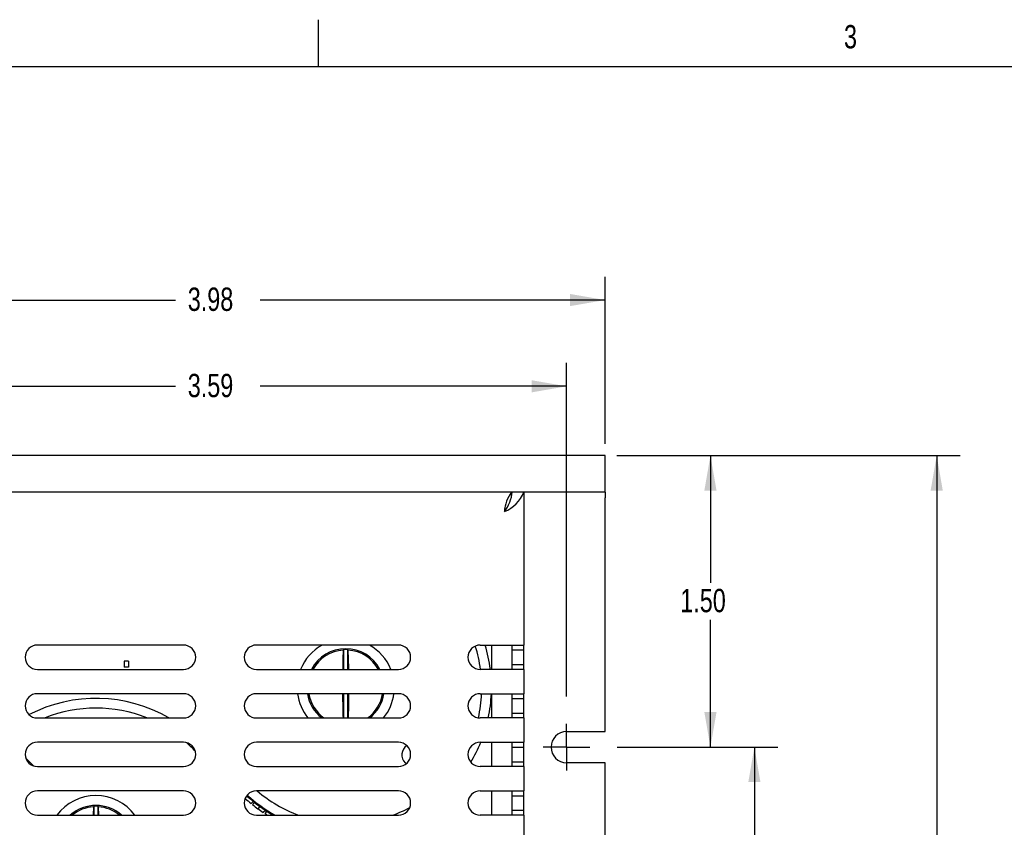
# Model space of a CAD drawing. Extents: x 0.3 to 21.7, y 0.5 to 16.5.
# Tile 4 of 15: x 4 to 9, y 12.3 to 16.5. Entities that reach past the tile are written whole.
import ezdxf

# ---------------------------------------------------------------- set-up
doc = ezdxf.new("R2010")
doc.units = 0
doc.header["$PDSIZE"] = -1
doc.layers.get('0').update_dxf_attribs({"linetype": 'CONTINUOUS'})
doc.layers.get('DEFPOINTS').update_dxf_attribs({"linetype": 'CONTINUOUS'})
doc.styles.add('SLDTEXTSTYLE0', font='TXT', dxfattribs={"width": 0.75})
doc.dimstyles.new('SLDDIMSTYLE0', dxfattribs={"dimtxt": 0.12, "dimasz": 0.18, "dimexe": 0.12, "dimexo": 0.0625, "dimgap": 0.03, "dimtad": 0, "dimtih": 1, "dimtoh": 1, "dimzin": 4, "dimtxsty": 'SLDTEXTSTYLE0', "dimsah": 1, "dimcen": 0.09, "dimclrd": 7, "dimclre": 7, "dimclrt": 7, "dimazin": 3, "dimtfac": 1, "dimtdec": 4, "dimtofl": 0, "dimtmove": 0, "dimatfit": 3, "dimtolj": 1, "dimtzin": 12})
doc.dimstyles.new('SLDDIMSTYLE1', dxfattribs={"dimtxt": 0.12, "dimasz": 0.18, "dimexe": 0.12, "dimexo": 0.0625, "dimgap": 0.03, "dimtad": 0, "dimtih": 1, "dimtoh": 1, "dimzin": 12, "dimtxsty": 'SLDTEXTSTYLE0', "dimsah": 1, "dimcen": 0.09, "dimclrd": 7, "dimclre": 7, "dimclrt": 7, "dimazin": 3, "dimtfac": 1, "dimtdec": 4, "dimtofl": 0, "dimtmove": 0, "dimatfit": 3, "dimtolj": 1, "dimtzin": 12})

# ---------------------------------------------------------------- blocks, each defined once
blk = doc.blocks.new('*D16')
at = {"color": 7}
for p, q in [((3.1891, 12.8875), (3.1891, 14.7238)), ((6.7771, 13.0075), (6.7771, 14.7238)), ((3.1891, 14.6038), (4.7654, 14.6038)), ((6.7771, 14.6038), (5.2007, 14.6038))]:
    blk.add_line(p, q, dxfattribs=at)
for points in [[(3.1891, 14.6038), (3.3691, 14.5726), (3.3691, 14.6351)], [(6.7771, 14.6038), (6.5971, 14.6351), (6.5971, 14.5726)]]:
    blk.add_solid(points, dxfattribs=at)
at = {"layer": 'DEFPOINTS', "color": 7}
for p in [(6.7771, 12.9475), (3.1891, 12.8275)]:
    blk.add_point(p, dxfattribs=at)
at = {"color": 7, "insert": (4.8279, 14.668), "char_height": 0.12, "attachment_point": 1, "style": 'SLDTEXTSTYLE0'}
blk.add_mtext('3.59', dxfattribs=at)
blk = doc.blocks.new('*D17')
at = {"color": 7}
for p, q in [((2.9911, 14.3075), (2.9911, 15.1677)), ((6.9751, 14.3075), (6.9751, 15.1677)), ((2.9911, 15.0477), (4.7654, 15.0477)), ((6.9751, 15.0477), (5.2007, 15.0477))]:
    blk.add_line(p, q, dxfattribs=at)
for points in [[(2.9911, 15.0477), (3.1711, 15.0164), (3.1711, 15.0789)], [(6.9751, 15.0477), (6.7951, 15.0789), (6.7951, 15.0164)]]:
    blk.add_solid(points, dxfattribs=at)
at = {"layer": 'DEFPOINTS', "color": 7}
for p in [(2.9911, 14.2475), (6.9751, 14.2475)]:
    blk.add_point(p, dxfattribs=at)
at = {"color": 7, "insert": (4.8279, 15.1118), "char_height": 0.12, "attachment_point": 1, "style": 'SLDTEXTSTYLE0'}
blk.add_mtext('3.98', dxfattribs=at)
blk = doc.blocks.new('*D21')
at = {"color": 7}
for p, q in [((7.0351, 14.2475), (7.6368, 14.2475)), ((7.5168, 14.2475), (7.5168, 13.5927)), ((7.5168, 12.7475), (7.5168, 13.4022)), ((7.0371, 12.7475), (7.6368, 12.7475))]:
    blk.add_line(p, q, dxfattribs=at)
for points in [[(7.5168, 14.2475), (7.4856, 14.0675), (7.5481, 14.0675)], [(7.5168, 12.7475), (7.5481, 12.9275), (7.4856, 12.9275)]]:
    blk.add_solid(points, dxfattribs=at)
at = {"layer": 'DEFPOINTS', "color": 7}
for p in [(6.9751, 14.2475), (6.9771, 12.7475)]:
    blk.add_point(p, dxfattribs=at)
at = {"color": 7, "insert": (7.3617, 13.5616), "char_height": 0.12, "attachment_point": 1, "style": 'SLDTEXTSTYLE0'}
blk.add_mtext('1.50', dxfattribs=at)
blk = doc.blocks.new('*D22')
at = {"color": 7}
for p, q in [((7.0371, 12.7475), (7.8629, 12.7475)), ((7.7429, 12.7475), (7.7429, 11.3427)), ((7.7429, 9.7475), (7.7429, 11.1522)), ((7.0371, 9.7475), (7.8629, 9.7475))]:
    blk.add_line(p, q, dxfattribs=at)
for points in [[(7.7429, 12.7475), (7.7117, 12.5675), (7.7742, 12.5675)], [(7.7429, 9.7475), (7.7742, 9.9275), (7.7117, 9.9275)]]:
    blk.add_solid(points, dxfattribs=at)
at = {"layer": 'DEFPOINTS', "color": 7}
for p in [(6.9771, 12.7475), (6.9771, 9.7475)]:
    blk.add_point(p, dxfattribs=at)
at = {"color": 7, "insert": (7.5878, 11.3116), "char_height": 0.12, "attachment_point": 1, "style": 'SLDTEXTSTYLE0'}
blk.add_mtext('3.00', dxfattribs=at)
blk = doc.blocks.new('*D23')
at = {"color": 7}
for p, q in [((7.0351, 14.2475), (8.8009, 14.2475)), ((8.6809, 14.2475), (8.6809, 11.8363)), ((8.6809, 9.2347), (8.6809, 11.6458)), ((6.9751, 9.2347), (8.8009, 9.2347))]:
    blk.add_line(p, q, dxfattribs=at)
for points in [[(8.6809, 14.2475), (8.6497, 14.0675), (8.7122, 14.0675)], [(8.6809, 9.2347), (8.7122, 9.4147), (8.6497, 9.4147)]]:
    blk.add_solid(points, dxfattribs=at)
at = {"layer": 'DEFPOINTS', "color": 7}
for p in [(6.9751, 14.2475), (6.9151, 9.2347)]:
    blk.add_point(p, dxfattribs=at)
at = {"color": 7, "insert": (8.5258, 11.8052), "char_height": 0.12, "attachment_point": 1, "style": 'SLDTEXTSTYLE0'}
blk.add_mtext('5.01', dxfattribs=at)
blk = doc.blocks.new('SW_CENTERMARK7')
at = {"color": 7, "linetype": 'CONTINUOUS'}
for q in [(6.7771, 12.8675), (6.6571, 12.7475), (6.7771, 12.6275), (6.8971, 12.7475)]:
    blk.add_line((6.7771, 12.7475), q, dxfattribs=at)

msp = doc.modelspace()

# ---------------------------------------------------------------- linework, layer by layer
at = {"color": 7, "linetype": 'CONTINUOUS'}
for p, q in [((5.5, 16.25), (5.5, 16.49)), ((0.5, 16.25), (21.5, 16.25)), ((6.9751, 14.2475), (2.9911, 14.2475)), ((6.9751, 14.06), (6.9751, 14.2475)), ((6.9751, 14.06), (2.9911, 14.06)), ((6.4941, 14.0353), (6.4941, 14.06)), ((6.5571, 14.06), (6.5571, 13.2725)), ((6.9751, 14.06), (6.9751, 14.03)), ((6.9751, 12.8275), (6.9751, 14.03)), ((6.4571, 13.96), (6.4571, 13.96)), ((4.8061, 13.2725), (4.0541, 13.2725)), ((5.9121, 13.2725), (5.1811, 13.2725)), ((6.3321, 13.2725), (6.4571, 13.2725)), ((6.3921, 13.1475), (6.3921, 13.2725)), ((6.4571, 13.2725), (6.5571, 13.2725)), ((6.4971, 13.2475), (6.4971, 13.2725)), ((6.5571, 13.2475), (6.5571, 13.2725)), ((5.6306, 13.2491), (5.628, 13.2465)), ((5.6306, 13.1475), (5.6306, 13.2491)), ((5.6504, 13.2491), (5.6504, 13.1475)), ((5.653, 13.2465), (5.6504, 13.2491)), ((6.4971, 13.2475), (6.5571, 13.2475)), ((6.4971, 13.1725), (6.4971, 13.2475)), ((6.5571, 13.1725), (6.5571, 13.2475)), ((4.5, 13.1896), (4.5, 13.1596)), ((4.5237, 13.1896), (4.5, 13.1896)), ((4.5237, 13.1896), (4.5237, 13.1596)), ((6.4971, 13.1725), (6.5571, 13.1725)), ((6.4971, 13.1475), (6.4971, 13.1725)), ((6.5571, 13.1475), (6.5571, 13.1725)), ((4.0541, 13.1475), (4.8061, 13.1475)), ((4.5237, 13.1596), (4.5, 13.1596)), ((5.1811, 13.1475), (5.9121, 13.1475)), ((6.4571, 13.1475), (6.3321, 13.1475)), ((6.5571, 13.1475), (6.4571, 13.1475)), ((6.5571, 13.1475), (6.5571, 13.0225)), ((4.8061, 13.0225), (4.0541, 13.0225)), ((5.9121, 13.0225), (5.1811, 13.0225)), ((5.6306, 12.8975), (5.6306, 13.0225)), ((5.6504, 13.0225), (5.6504, 12.8975)), ((6.3321, 13.0225), (6.4571, 13.0225)), ((6.3921, 12.8975), (6.3921, 13.0225)), ((6.4571, 13.0225), (6.5571, 13.0225)), ((6.4971, 12.9975), (6.4971, 13.0225)), ((6.5571, 12.9975), (6.5571, 13.0225)), ((6.4971, 12.9975), (6.5571, 12.9975)), ((6.4971, 12.9225), (6.4971, 12.9975)), ((6.5571, 12.9225), (6.5571, 12.9975)), ((6.4971, 12.9225), (6.5571, 12.9225)), ((6.4971, 12.8975), (6.4971, 12.9225)), ((6.5571, 12.8975), (6.5571, 12.9225)), ((4.0541, 12.8975), (4.8061, 12.8975)), ((5.1811, 12.8975), (5.9121, 12.8975)), ((6.4571, 12.8975), (6.3321, 12.8975)), ((6.5571, 12.8975), (6.4571, 12.8975)), ((6.5571, 12.8975), (6.5571, 12.7725)), ((6.7771, 12.8275), (6.9751, 12.8275)), ((4.8061, 12.7725), (4.0541, 12.7725)), ((5.9121, 12.7725), (5.1811, 12.7725)), ((6.3321, 12.7725), (6.4571, 12.7725)), ((6.3921, 12.6475), (6.3921, 12.7725)), ((6.4571, 12.7725), (6.5571, 12.7725)), ((6.4971, 12.7475), (6.4971, 12.7725)), ((6.5571, 12.7475), (6.5571, 12.7725)), ((6.4971, 12.7475), (6.5571, 12.7475)), ((6.4971, 12.6725), (6.4971, 12.7475)), ((6.5571, 12.6725), (6.5571, 12.7475)), ((3.9944, 12.6913), (4.0354, 12.6503)), ((5.9513, 12.6613), (5.946, 12.6667)), ((6.4971, 12.6725), (6.5571, 12.6725)), ((6.4971, 12.6475), (6.4971, 12.6725)), ((6.5571, 12.6475), (6.5571, 12.6725)), ((6.9751, 12.6675), (6.7771, 12.6675)), ((6.9751, 9.8275), (6.9751, 12.6675)), ((4.0541, 12.6475), (4.8061, 12.6475)), ((5.1811, 12.6475), (5.9121, 12.6475)), ((6.4571, 12.6475), (6.3321, 12.6475)), ((6.5571, 12.6475), (6.4571, 12.6475)), ((6.5571, 12.6475), (6.5571, 12.5225)), ((4.8061, 12.5225), (4.0541, 12.5225)), ((5.9121, 12.5225), (5.1811, 12.5225)), ((6.3321, 12.5225), (6.4571, 12.5225)), ((6.3921, 12.3975), (6.3921, 12.5225)), ((6.4571, 12.5225), (6.5571, 12.5225)), ((6.4971, 12.4975), (6.4971, 12.5225)), ((6.5571, 12.4975), (6.5571, 12.5225)), ((5.1645, 12.4681), (5.1539, 12.4575)), ((5.1716, 12.4625), (5.1609, 12.4518)), ((6.4971, 12.4975), (6.5571, 12.4975)), ((6.4971, 12.4225), (6.4971, 12.4975)), ((6.5571, 12.4225), (6.5571, 12.4975)), ((4.343, 12.4405), (4.3414, 12.3975)), ((4.3456, 12.4431), (4.343, 12.4405)), ((4.3456, 12.3975), (4.3456, 12.4431)), ((4.3654, 12.4431), (4.3654, 12.3975)), ((4.368, 12.4405), (4.3654, 12.4431)), ((4.3696, 12.3975), (4.368, 12.4405)), ((5.1994, 12.4415), (5.1886, 12.4307)), ((5.2274, 12.4222), (5.2166, 12.4114)), ((5.2351, 12.4172), (5.2243, 12.4064)), ((6.4971, 12.4225), (6.5571, 12.4225)), ((6.4971, 12.3975), (6.4971, 12.4225)), ((6.5571, 12.3975), (6.5571, 12.4225)), ((4.0541, 12.3975), (4.8061, 12.3975)), ((5.1811, 12.3975), (5.9121, 12.3975)), ((5.2656, 12.3989), (5.2642, 12.3975)), ((6.4571, 12.3975), (6.3321, 12.3975)), ((6.5571, 12.3975), (6.4571, 12.3975)), ((6.5571, 12.3975), (6.5571, 12.2725))]:
    msp.add_line(p, q, dxfattribs=at)
at = {"color": 7, "linetype": 'CONTINUOUS', "flags": 128}
for points in [[(6.4672, 13.9765), (6.4663, 13.9753), (6.4571, 13.96)], [(5.628, 13.2465), (5.6263, 13.2006), (5.6251, 13.1529), (5.625, 13.1475)], [(5.656, 13.1475), (5.6559, 13.1529), (5.6547, 13.2006), (5.653, 13.2465)], [(5.6242, 13.0225), (5.6244, 13.0045), (5.6251, 12.9555), (5.6263, 12.9077), (5.6267, 12.8975)], [(5.6543, 12.8975), (5.6547, 12.9077), (5.6559, 12.9555), (5.6566, 13.0045), (5.6568, 13.0225)]]:
    msp.add_lwpolyline(points, dxfattribs=at)
at = {"color": 7, "linetype": 'CONTINUOUS'}
for centre, radius, start, end in [((6.3967, 14.1203), 0.1713, 290.6256, 339.3744), ((6.3062, 14.0783), 0.1918, 321.8897, 354.5075), ((6.633, 13.9517), 0.1762, 142.0794, 177.3116), ((4.0541, 13.21), 0.0625, 90, 270), ((4.8061, 13.21), 0.0625, 270, 90), ((5.1811, 13.21), 0.0625, 90, 270), ((5.6405, 13.0542), 0.25, 119.1739, 158.0904), ((5.6405, 13.0542), 0.25, 21.9096, 60.8261), ((5.9121, 13.21), 0.0625, 270, 90), ((6.3321, 13.21), 0.0625, 90, 270), ((5.6405, 13.0542), 0.75, 7.145, 16.9207), ((5.6405, 13.0542), 0.1995, 27.8786, 152.1214), ((5.6405, 13.0542), 0.1927, 93.7149, 151.0425), ((5.6405, 13.0542), 0.1952, 87.0794, 92.9206), ((5.6405, 13.0542), 0.1927, 28.9575, 86.2851), ((5.6405, 13.0542), 0.7, 7.6583, 17.7284), ((4.0541, 12.96), 0.0625, 90, 270), ((4.8061, 12.96), 0.0625, 270, 90), ((5.1811, 12.96), 0.0625, 90, 270), ((5.6405, 13.0542), 0.25, 187.2879, 218.8185), ((5.6405, 13.0542), 0.1995, 189.147, 231.7701), ((5.6405, 13.0542), 0.1927, 189.4739, 234.4251), ((5.6405, 13.0542), 0.1927, 305.5749, 350.5261), ((5.6405, 13.0542), 0.1995, 308.2299, 350.853), ((5.6405, 13.0542), 0.25, 321.1815, 352.7121), ((5.9121, 12.96), 0.0625, 270, 90), ((6.3321, 12.96), 0.0625, 90, 270), ((5.6405, 13.0542), 0.7, 347.12, 357.4033), ((5.6405, 13.0542), 0.75, 347.9391, 357.5765), ((4.3555, 12.2482), 0.75, 59.9644, 117.3272), ((4.3555, 12.2482), 0.7, 68.0563, 111.9437), ((6.7771, 12.7475), 0.08, 90, 270), ((4.0541, 12.71), 0.0625, 90, 270), ((4.8061, 12.71), 0.0625, 270, 90), ((4.3555, 12.2482), 0.7, 43.1463, 48.2636), ((5.1811, 12.71), 0.0625, 90, 270), ((5.9121, 12.71), 0.0625, 270, 90), ((6.3321, 12.71), 0.0625, 90, 270), ((5.6405, 13.0542), 0.75, 329.1482, 337.9374), ((5.987, 12.7077), 0.058, 123.9849, 225), ((4.0541, 12.46), 0.0625, 90, 270), ((4.8061, 12.46), 0.0625, 270, 90), ((5.1811, 12.46), 0.0625, 90, 270), ((5.6405, 13.0542), 0.7, 229.4282, 249.7453), ((5.9121, 12.46), 0.0625, 270, 90), ((6.3321, 12.46), 0.0625, 90, 270), ((4.3555, 12.2482), 0.25, 90, 143.3344), ((4.3555, 12.2482), 0.25, 36.6656, 90), ((5.6405, 13.0542), 0.77, 227.7994, 230.8026), ((5.6405, 13.0542), 0.755, 227.5418, 240.4377), ((5.6405, 13.0542), 0.75, 227.5175, 241.1183), ((4.3555, 12.2482), 0.1995, 48.4434, 131.5566), ((4.3555, 12.2482), 0.1927, 93.7149, 129.2128), ((4.3555, 12.2482), 0.1952, 87.0794, 92.9206), ((4.3555, 12.2482), 0.1927, 50.7872, 86.2851), ((5.6405, 13.0542), 0.77, 231.4742, 234.0665), ((5.6405, 13.0542), 0.77, 234.0665, 236.5955), ((5.6405, 13.0542), 0.7, 290.2547, 298.0831), ((5.6054, 12.9989), 0.7045, 237.2456, 238.6102)]:
    msp.add_arc(centre, radius, start, end, dxfattribs=at)

# ---------------------------------------------------------------- block references
msp.add_blockref('SW_CENTERMARK7', (0, 0))

# ---------------------------------------------------------------- texts
at = {"color": 7, "insert": (8.204, 16.4623), "char_height": 0.12, "attachment_point": 1, "style": 'SLDTEXTSTYLE0'}
msp.add_mtext('3', dxfattribs=at)

# ---------------------------------------------------------------- dimensions: what is measured, and where the dimension line sits
at = {"color": 7}
for base, p1, p2, picture, middle in [((2.9911, 15.0477), (6.9751, 14.2475), (2.9911, 14.2475), '*D17', (4.9831, 15.0477)), ((6.7771, 14.6038), (3.1891, 12.8275), (6.7771, 12.9475), '*D16', (4.9831, 14.6038))]:
    dim = msp.add_linear_dim(base=base, p1=p1, p2=p2, dimstyle='SLDDIMSTYLE1', dxfattribs=at)
    dim.commit()
    dim.dimension.update_dxf_attribs({"geometry": picture, "text_midpoint": middle, "dimtype": 160})
for base, p1, p2, dimstyle, picture, middle in [((8.6809, 9.2347), (6.9751, 14.2475), (6.9151, 9.2347), 'SLDDIMSTYLE1', '*D23', (8.6809, 11.7411)), ((7.5168, 12.7475), (6.9751, 14.2475), (6.9771, 12.7475), 'SLDDIMSTYLE0', '*D21', (7.5168, 13.4975)), ((7.7429, 9.7475), (6.9771, 12.7475), (6.9771, 9.7475), 'SLDDIMSTYLE0', '*D22', (7.7429, 11.2475))]:
    dim = msp.add_linear_dim(base=base, p1=p1, p2=p2, angle=90, dimstyle=dimstyle, dxfattribs=at)
    dim.commit()
    dim.dimension.update_dxf_attribs({"geometry": picture, "text_midpoint": middle, "dimtype": 160})

doc.saveas('drawing.dxf')
